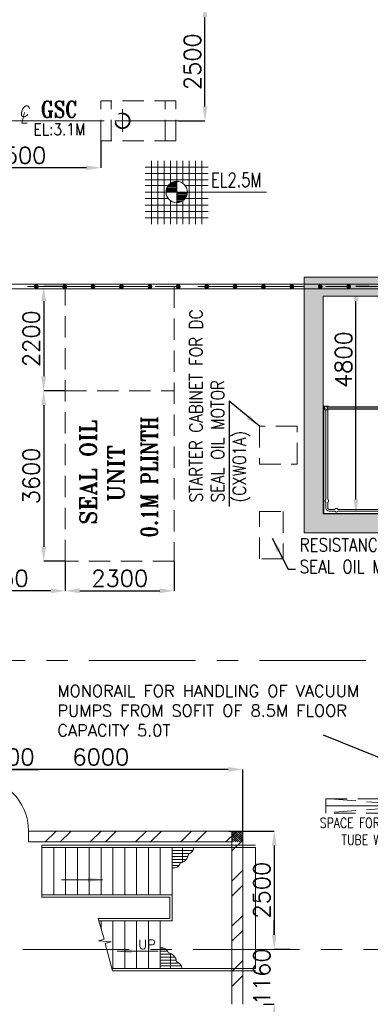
# Model space of a CAD drawing. Header units: inches. Extents: x 0 to 1545919, y 0 to 23143738.
# Tile 49 of 197: x 78576 to 85984, y 137977 to 158774. Entities that reach past the tile are written whole.
import ezdxf

# ---------------------------------------------------------------- set-up
doc = ezdxf.new("R2010")
doc.units = ezdxf.units.IN
doc.header["$LTSCALE"] = 1800
doc.header["$MEASUREMENT"] = 0
for name, pattern in [('CENTER', [2, 1.25, -0.25, 0.25, -0.25]), ('CENTER2', [1.125, 0.75, -0.125, 0.125, -0.125]), ('HIDDEN', [0.375, 0.25, -0.125])]:
    doc.linetypes.add(name, pattern=pattern)
doc.layers.get('0').update_dxf_attribs({"color": 253, "lineweight": 5})
doc.layers.get('Defpoints').update_dxf_attribs({"lineweight": 18})
for name, color, linetype, lineweight in [('A-REMOVABLE GRATING', 252, 'Continuous', 9), ('AUX COL', 1, 'Continuous', 18), ('CEN', 8, 'CENTER', 18), ('COL', 1, 'Continuous', 18), ('CONCRETE', 145, 'Continuous', 18), ('DIM', 4, 'Continuous', 18), ('EQUIP', 8, 'HIDDEN', 9), ('GRID', 251, 'CENTER', 18), ('HATCH-1', 252, 'Continuous', 9), ('STAIR', 2, 'Continuous', 18), ('STEEL', 231, 'Continuous', 18), ('TEXT', 3, 'Continuous', 18), ('WALL', 6, 'Continuous', 18)]:
    doc.layers.add(name, color=color, linetype=linetype, lineweight=lineweight)
doc.styles.add('ITALICC', font='italicc')
doc.styles.add('ROMANC', font='ROMANC.SHX')
doc.styles.add('ROMANS', font='romans.shx')
doc.styles.add('ROMANT', font='romant')
doc.styles.get("Standard").update_dxf_attribs({"font": 'arial.ttf'})
doc.linetypes.add('FENCELINE1', pattern='A,0.25,-0.1,[133,ltypeshp.shx,S=0.1,R=0,X=-0.1,Y=0],-0.1,1', length=1.45)
doc.dimstyles.new('USER175', dxfattribs={"dimscale": 175, "dimtxt": 2, "dimasz": 1.75, "dimexe": 0, "dimexo": 0, "dimgap": 0.5, "dimtad": 1, "dimdec": 0, "dimzin": 0, "dimdsep": 46, "dimtxsty": 'ROMANS', "dimcen": 0, "dimclrd": 4, "dimclre": 4, "dimclrt": 4, "dimadec": 0, "dimazin": 0, "dimtfac": 0.09, "dimtdec": 0, "dimtix": 1, "dimtofl": 0, "dimtmove": 0, "dimatfit": 3, "dimfxl": 1, "dimtolj": 1, "dimtzin": 0, "dimarcsym": 0})
pattern_1 = [(0, (-336986.62, -83838.76), (0, 62.5), []), (90, (-336986.62, -83838.76), (-250, 2e-14), [])]

# ---------------------------------------------------------------- blocks, each defined once
blk = doc.blocks.new('AUX COLUMNS')
at = {"layer": 'GRID'}
for p, q in [((-136838, 59915), (-243038, 59915)), ((-171538, 52015), (-242038, 52015))]:
    blk.add_line(p, q, dxfattribs=at)
blk = doc.blocks.new('VACUUM PUMPS')
at = {"layer": 'CEN', "linetype": 'CENTER'}
blk.add_line((76902, 59058), (86272, 59058), dxfattribs=at)
at = {"layer": 'EQUIP'}
blk.add_lwpolyline([(80902, 58908), (76902, 58908), (76902, 59208), (80902, 59208)], close=True, dxfattribs=at)
for points in [[(80902, 59208), (76902, 58912)], [(80902, 58908), (76964, 59208)]]:
    blk.add_lwpolyline(points, dxfattribs=at)
blk = doc.blocks.new('STAIR FROM (-)4.7M & (+)2.2M')
at = {"layer": 'STAIR'}
for p, q in [((77773, 66340), (77773, 67444)), ((75384, 66340), (75384, 66287)), ((75384, 66340), (75384, 66287))]:
    blk.add_line(p, q, dxfattribs=at)
at = {"layer": 'STAIR', "flags": 128}
for points in [[(71790, 67402), (71790, 67381), (71773, 67381), (71773, 67456), (71821, 67456)], [(71790, 67402), (71790, 67381), (71773, 67381), (71773, 67456), (71821, 67456)], [(71824, 67456), (71809, 67454), (71797, 67445), (71789, 67433), (71786, 67418), (71789, 67404), (71797, 67392), (71809, 67383), (71824, 67380)], [(71824, 67456), (71809, 67454), (71797, 67445), (71789, 67433), (71786, 67418), (71789, 67404), (71797, 67392), (71809, 67383), (71824, 67380)], [(71790, 67435), (71790, 67456)], [(71790, 67435), (71790, 67456)], [(71812, 67418), (71809, 67430), (71805, 67418), (71809, 67407), (71812, 67418)], [(71812, 67418), (71809, 67430), (71805, 67418), (71809, 67407), (71812, 67418)], [(71809, 67429), (71809, 67430)], [(71809, 67429), (71809, 67430)], [(71809, 67408), (71809, 67407)], [(71809, 67408), (71809, 67407)], [(71824, 67456), (71838, 67454), (71851, 67445), (71859, 67433), (71862, 67418), (71859, 67404), (71851, 67392), (71838, 67383), (71824, 67380)], [(71824, 67456), (71838, 67454), (71851, 67445), (71859, 67433), (71862, 67418), (71859, 67404), (71851, 67392), (71838, 67383), (71824, 67380)], [(71826, 67456), (71875, 67456), (71875, 67437)], [(71826, 67456), (71875, 67456), (71875, 67437)], [(71875, 67399), (71875, 67381), (71826, 67381)], [(71875, 67399), (71875, 67381), (71826, 67381)], [(77773, 67437), (71856, 67437)], [(77773, 67437), (71856, 67437)], [(71856, 67399), (75318, 67399)], [(71856, 67399), (76674, 67399)], [(71875, 67444), (77773, 67444)], [(71875, 67444), (77773, 67444)], [(77773, 67443), (71875, 67443)], [(77773, 67443), (71875, 67443)], [(71875, 67393), (75318, 67393)], [(71875, 67393), (76674, 67393)], [(76674, 67392), (71875, 67392)], [(75318, 67392), (73068, 67392)], [(73174, 67392), (73174, 66392)], [(73424, 67392), (73424, 66392)], [(73424, 67392), (73424, 66392)], [(73674, 67392), (73674, 66392)], [(73674, 67392), (73674, 66392)], [(73924, 67392), (73924, 66392)], [(73924, 67392), (73924, 66392)], [(74174, 67392), (74174, 66392)], [(74174, 67392), (74174, 66392)], [(74424, 67392), (74424, 66392)], [(74424, 67392), (74424, 66392)], [(74674, 67392), (74674, 66392)], [(74674, 67392), (74674, 66392)], [(74924, 67392), (74924, 66392)], [(74924, 67392), (74924, 66392)], [(75174, 67392), (75174, 66392)], [(75174, 67392), (75174, 66392)], [(75424, 67393), (75424, 66392)], [(75674, 67392), (75674, 66392)], [(75924, 67392), (75924, 66392)], [(76174, 67392), (76174, 66392)], [(76424, 67392), (76424, 66392)], [(76674, 67392), (76674, 66392)], [(71773, 65184), (71773, 67381)], [(71773, 65184), (71773, 67381)], [(71783, 67381), (71783, 65194)], [(71783, 67381), (71783, 65194)], [(71821, 67381), (71790, 67381)], [(71821, 67381), (71790, 67381)], [(71830, 65492), (71830, 67381)], [(71830, 65492), (71830, 67381)], [(71868, 65492), (71868, 67381)], [(71868, 65492), (71868, 67381)], [(73078, 66350), (73078, 66329), (73061, 66329), (73061, 66404), (73110, 66404)], [(73078, 66350), (73078, 66329), (73061, 66329), (73061, 66404), (73110, 66404)], [(73112, 66404), (73098, 66402), (73085, 66393), (73077, 66381), (73074, 66366), (73077, 66352), (73085, 66340), (73098, 66331), (73112, 66328)], [(73112, 66404), (73098, 66402), (73085, 66393), (73077, 66381), (73074, 66366), (73077, 66352), (73085, 66340), (73098, 66331), (73112, 66328)], [(73078, 66383), (73078, 66404)], [(73078, 66383), (73078, 66404)], [(73101, 66366), (73098, 66378), (73093, 66366), (73098, 66355), (73101, 66366)], [(73101, 66366), (73098, 66378), (73093, 66366), (73098, 66355), (73101, 66366)], [(73098, 66377), (73098, 66378)], [(73098, 66377), (73098, 66378)], [(73098, 66356), (73098, 66355)], [(73098, 66356), (73098, 66355)], [(73112, 66404), (73127, 66402), (73139, 66393), (73147, 66381), (73150, 66366), (73147, 66352), (73139, 66340), (73127, 66331), (73112, 66328)], [(73112, 66404), (73127, 66402), (73139, 66393), (73147, 66381), (73150, 66366), (73147, 66352), (73139, 66340), (73127, 66331), (73112, 66328)], [(73115, 66404), (73163, 66404), (73163, 66385)], [(73115, 66404), (73163, 66404), (73163, 66385)], [(73163, 66347), (73163, 66329), (73115, 66329)], [(73163, 66347), (73163, 66329), (73115, 66329)], [(77773, 66385), (73144, 66385)], [(77773, 66385), (73144, 66385)], [(73144, 66347), (77773, 66347)], [(73144, 66347), (77773, 66347)], [(73163, 66392), (77773, 66392)], [(73163, 66392), (77773, 66392)], [(77773, 66391), (73163, 66391)], [(77773, 66391), (73163, 66391)], [(73078, 66245), (73078, 66224), (73061, 66224), (73061, 66299), (73110, 66299)], [(73078, 66245), (73078, 66224), (73061, 66224), (73061, 66299), (73110, 66299)], [(73068, 66336), (73068, 66299)], [(73068, 66336), (73068, 66299)], [(73112, 66299), (73098, 66296), (73085, 66288), (73077, 66276), (73074, 66261), (73077, 66247), (73085, 66234), (73098, 66226), (73112, 66223)], [(73112, 66299), (73098, 66296), (73085, 66288), (73077, 66276), (73074, 66261), (73077, 66247), (73085, 66234), (73098, 66226), (73112, 66223)], [(73110, 66329), (73078, 66329)], [(73110, 66329), (73078, 66329)], [(73078, 66277), (73078, 66299)], [(73078, 66277), (73078, 66299)], [(73110, 66224), (73078, 66224)], [(73110, 66224), (73078, 66224)], [(73101, 66261), (73098, 66272), (73093, 66261), (73098, 66250), (73101, 66261)], [(73101, 66261), (73098, 66272), (73093, 66261), (73098, 66250), (73101, 66261)], [(73098, 66272), (73098, 66272)], [(73098, 66272), (73098, 66272)], [(73098, 66250), (73098, 66250)], [(73098, 66250), (73098, 66250)], [(73112, 66299), (73127, 66296), (73139, 66288), (73147, 66276), (73150, 66261), (73147, 66247), (73139, 66234), (73127, 66226), (73112, 66223)], [(73112, 66299), (73127, 66296), (73139, 66288), (73147, 66276), (73150, 66261), (73147, 66247), (73139, 66234), (73127, 66226), (73112, 66223)], [(73115, 66299), (73163, 66299), (73163, 66280)], [(73115, 66299), (73163, 66299), (73163, 66280)], [(73163, 66242), (73163, 66224), (73115, 66224)], [(73163, 66242), (73163, 66224), (73115, 66224)], [(75468, 66280), (73144, 66280)], [(75468, 66280), (73144, 66280)], [(73144, 66242), (75468, 66242)], [(73144, 66242), (75468, 66242)], [(73163, 66341), (77773, 66341)], [(73163, 66341), (77773, 66341)], [(77773, 66340), (73163, 66340)], [(77773, 66340), (73163, 66340)], [(73163, 66287), (75441, 66287)], [(73163, 66287), (75441, 66287)], [(75441, 66286), (73163, 66286)], [(75441, 66286), (73163, 66286)], [(73163, 66236), (75441, 66236)], [(73163, 66236), (75441, 66236)], [(75441, 66235), (73163, 66235)], [(75441, 66235), (73163, 66235)], [(73174, 66235), (73174, 65235)], [(73174, 66235), (73174, 65235)], [(73424, 66235), (73424, 65235)], [(73424, 66235), (73424, 65235)], [(73674, 66235), (73674, 65235)], [(73674, 66235), (73674, 65235)], [(73924, 66235), (73924, 65235)], [(73924, 66235), (73924, 65235)], [(74174, 66235), (74174, 65235)], [(74174, 66235), (74174, 65235)], [(74424, 66235), (74424, 65235)], [(74424, 66235), (74424, 65235)], [(74674, 66235), (74674, 65235)], [(74674, 66235), (74674, 65235)], [(74924, 66235), (74924, 65235)], [(74924, 66235), (74924, 65235)], [(75174, 66235), (75174, 65183)], [(75174, 66235), (75174, 65183)], [(75424, 66235), (75424, 65183)], [(75440, 66287), (75440, 66299), (75489, 66299)], [(75440, 66287), (75440, 66299), (75489, 66299)], [(75457, 66242), (75457, 66224), (75440, 66224), (75440, 66235)], [(75457, 66242), (75457, 66224), (75440, 66224), (75440, 66235)], [(75457, 66280), (75457, 66299)], [(75457, 66280), (75457, 66299)], [(75489, 66224), (75457, 66224)], [(75489, 66224), (75457, 66224)], [(75491, 66299), (75477, 66296), (75464, 66288), (75459, 66280)], [(75491, 66299), (75477, 66296), (75464, 66288), (75459, 66280)], [(75491, 66223), (75477, 66226), (75464, 66234), (75459, 66242)], [(75491, 66223), (75477, 66226), (75464, 66234), (75459, 66242)], [(75468, 66242), (75472, 66245), (75476, 66248), (75477, 66249), (75480, 66261), (75477, 66273), (75476, 66275), (75472, 66277), (75468, 66280)], [(75468, 66242), (75472, 66245), (75476, 66248), (75477, 66249), (75480, 66261), (75477, 66273), (75476, 66275), (75472, 66277), (75468, 66280)], [(75491, 66299), (75506, 66296), (75518, 66288), (75526, 66276), (75529, 66261), (75526, 66247), (75518, 66234), (75506, 66226), (75491, 66223)], [(75491, 66299), (75506, 66296), (75518, 66288), (75526, 66276), (75529, 66261), (75526, 66247), (75518, 66234), (75506, 66226), (75491, 66223)], [(75494, 66299), (75542, 66299), (75542, 66224), (75494, 66224)], [(75494, 66299), (75542, 66299), (75542, 66224), (75494, 66224)], [(75542, 66287), (75587, 66287), (75587, 66286)], [(75542, 66287), (75587, 66287), (75587, 66286)], [(75542, 66236), (75588, 66236), (75588, 66286), (75542, 66286)], [(75542, 66236), (75588, 66236), (75588, 66286), (75542, 66286)], [(75587, 66236), (75587, 66235), (75542, 66235)], [(75587, 66236), (75587, 66235), (75542, 66235)], [(75588, 66286), (75588, 66236)], [(75588, 66286), (75588, 66236)], [(71830, 65428), (71822, 65433), (71814, 65446), (71811, 65460), (71814, 65475), (71822, 65487), (71830, 65492)], [(71830, 65428), (71822, 65433), (71814, 65446), (71811, 65460), (71814, 65475), (71822, 65487), (71830, 65492)], [(71830, 65310), (71830, 65428)], [(71830, 65310), (71830, 65428)], [(71830, 65310), (71835, 65284), (71850, 65261), (71873, 65246), (71899, 65241)], [(71830, 65310), (71835, 65284), (71850, 65261), (71873, 65246), (71899, 65241)], [(71868, 65428), (71876, 65433), (71884, 65446), (71887, 65460), (71884, 65475), (71876, 65487), (71868, 65492)], [(71868, 65428), (71876, 65433), (71884, 65446), (71887, 65460), (71884, 65475), (71876, 65487), (71868, 65492)], [(71868, 65310), (71868, 65428)], [(71868, 65310), (71868, 65428)], [(71868, 65310), (71870, 65298), (71877, 65288), (71887, 65281), (71899, 65279)], [(71868, 65310), (71870, 65298), (71877, 65288), (71887, 65281), (71899, 65279)], [(71783, 65194), (73068, 65194), (73068, 65184), (71773, 65184)], [(71783, 65194), (73068, 65194), (73068, 65184), (71773, 65184)], [(72017, 65279), (71899, 65279)], [(72017, 65279), (71899, 65279)], [(72017, 65241), (71899, 65241)], [(72017, 65241), (71899, 65241)], [(72049, 65298), (72035, 65295), (72022, 65287), (72017, 65279)], [(72049, 65298), (72035, 65295), (72022, 65287), (72017, 65279)], [(72049, 65222), (72035, 65225), (72022, 65233), (72017, 65241)], [(72049, 65222), (72035, 65225), (72022, 65233), (72017, 65241)], [(72049, 65298), (72064, 65295), (72076, 65287), (72081, 65279)], [(72049, 65298), (72064, 65295), (72076, 65287), (72081, 65279)], [(72049, 65222), (72064, 65225), (72076, 65233), (72081, 65241)], [(72049, 65222), (72064, 65225), (72076, 65233), (72081, 65241)], [(72081, 65279), (73068, 65279), (73068, 65241), (72081, 65241)], [(72081, 65279), (73068, 65279), (73068, 65241), (72081, 65241)], [(73061, 65194), (73061, 65241)], [(73061, 65194), (73061, 65241)], [(73078, 65193), (73078, 65172), (73061, 65172), (73061, 65184)], [(73078, 65193), (73078, 65172), (73061, 65172), (73061, 65184)], [(73068, 65247), (73110, 65247)], [(73068, 65247), (73110, 65247)], [(73112, 65247), (73098, 65244), (73085, 65236), (73077, 65224), (73074, 65209), (73077, 65195), (73085, 65182), (73098, 65174), (73112, 65171)], [(73112, 65247), (73098, 65244), (73085, 65236), (73077, 65224), (73074, 65209), (73077, 65195), (73085, 65182), (73098, 65174), (73112, 65171)], [(73078, 65225), (73078, 65247)], [(73078, 65225), (73078, 65247)], [(73110, 65172), (73078, 65172)], [(73110, 65172), (73078, 65172)], [(73101, 65209), (73098, 65220), (73093, 65209), (73098, 65198), (73101, 65209)], [(73101, 65209), (73098, 65220), (73093, 65209), (73098, 65198), (73101, 65209)], [(73098, 65220), (73098, 65220)], [(73098, 65220), (73098, 65220)], [(73098, 65198), (73098, 65198)], [(73098, 65198), (73098, 65198)], [(73112, 65247), (73127, 65244), (73139, 65236), (73147, 65224), (73150, 65209), (73147, 65195), (73139, 65182), (73127, 65174), (73112, 65171)], [(73112, 65247), (73127, 65244), (73139, 65236), (73147, 65224), (73150, 65209), (73147, 65195), (73139, 65182), (73127, 65174), (73112, 65171)], [(73115, 65247), (73163, 65247), (73163, 65228)], [(73115, 65247), (73163, 65247), (73163, 65228)], [(73163, 65190), (73163, 65172), (73115, 65172)], [(73163, 65190), (73163, 65172), (73115, 65172)], [(75460, 65228), (73144, 65228)], [(75460, 65228), (73144, 65228)], [(73144, 65190), (75460, 65190)], [(73144, 65190), (75460, 65190)], [(73163, 65235), (75318, 65235)], [(73163, 65235), (75441, 65235)], [(75458, 65234), (73163, 65234)], [(75458, 65234), (73163, 65234)], [(73163, 65184), (75440, 65184)], [(73163, 65184), (75458, 65184)], [(75318, 65183), (73163, 65183)], [(75441, 65183), (73163, 65183)], [(75458, 65228), (75458, 65247), (75441, 65247), (75441, 65235)], [(75458, 65228), (75458, 65247), (75441, 65247), (75441, 65235)], [(75441, 65183), (75441, 65172), (75490, 65172)], [(75441, 65183), (75441, 65172), (75490, 65172)], [(75490, 65247), (75458, 65247)], [(75490, 65247), (75458, 65247)], [(75458, 65190), (75458, 65172)], [(75458, 65190), (75458, 65172)], [(75492, 65247), (75478, 65244), (75465, 65236), (75460, 65228)], [(75492, 65247), (75478, 65244), (75465, 65236), (75460, 65228)], [(75492, 65171), (75478, 65174), (75465, 65182), (75460, 65190)], [(75492, 65171), (75478, 65174), (75465, 65182), (75460, 65190)], [(75469, 65228), (75473, 65225), (75477, 65223), (75478, 65221), (75481, 65209), (75478, 65197), (75477, 65196), (75473, 65193), (75469, 65190)], [(75469, 65228), (75473, 65225), (75477, 65223), (75478, 65221), (75481, 65209), (75478, 65197), (75477, 65196), (75473, 65193), (75469, 65190)], [(75492, 65171), (75507, 65174), (75519, 65182), (75527, 65195), (75530, 65209), (75527, 65224), (75519, 65236), (75507, 65244), (75492, 65247)], [(75492, 65171), (75507, 65174), (75519, 65182), (75527, 65195), (75530, 65209), (75527, 65224), (75519, 65236), (75507, 65244), (75492, 65247)], [(75495, 65172), (75543, 65172), (75543, 65247), (75495, 65247)], [(75495, 65172), (75543, 65172), (75543, 65247), (75495, 65247)], [(75588, 65234), (75588, 65235), (75543, 65235)], [(75588, 65234), (75588, 65235), (75543, 65235)], [(75543, 65234), (75589, 65234), (75589, 65184), (75543, 65184)], [(75543, 65234), (75589, 65234), (75589, 65184), (75543, 65184)], [(75543, 65183), (75588, 65183), (75588, 65184)], [(75543, 65183), (75588, 65183), (75588, 65184)], [(75589, 65184), (75589, 65234)], [(75589, 65184), (75589, 65234)]]:
    blk.add_lwpolyline(points, dxfattribs=at)
blk = doc.blocks.new('*D858')
at = {"layer": 'Defpoints', "color": 0, "transparency": 16777216}
for p in [(85681, 153137), (85953, 153137), (85953, 148337)]:
    blk.add_point(p, dxfattribs=at)
at = {"layer": 'DIM', "color": 4, "lineweight": -2, "transparency": 16777216}
for p, q in [((85953, 153137), (85681, 153137)), ((85681, 148643), (85681, 152831)), ((85953, 148337), (85681, 148337))]:
    blk.add_line(p, q, dxfattribs=at)
at = {"layer": 'DIM', "color": 4, "transparency": 16777216}
for points in [[(85630, 152831), (85732, 152831), (85681, 153137)], [(85630, 148643), (85732, 148643), (85681, 148337)]]:
    blk.add_solid(points, dxfattribs=at)
at = {"layer": 'DIM', "color": 4, "transparency": 16777216, "insert": (85419, 151594), "char_height": 350, "attachment_point": 5, "rotation": 90, "style": 'ROMANS'}
blk.add_mtext('\\A1;4800', dxfattribs=at)
blk = doc.blocks.new('*D885')
at = {"layer": 'Defpoints', "color": 0, "transparency": 16777216}
for p in [(82276, 159137), (82490, 159137), (81933, 156637)]:
    blk.add_point(p, dxfattribs=at)
at = {"layer": 'DIM', "color": 4, "lineweight": -2, "transparency": 16777216}
for p, q in [((82276, 159137), (82490, 159137)), ((82490, 156943), (82490, 158831)), ((81933, 156637), (82490, 156637))]:
    blk.add_line(p, q, dxfattribs=at)
at = {"layer": 'DIM', "color": 4, "transparency": 16777216}
for points in [[(82439, 158831), (82541, 158831), (82490, 159137)], [(82439, 156943), (82541, 156943), (82490, 156637)]]:
    blk.add_solid(points, dxfattribs=at)
at = {"layer": 'DIM', "color": 4, "transparency": 16777216, "insert": (82227, 157887), "char_height": 350, "attachment_point": 5, "rotation": 90, "style": 'ROMANS'}
blk.add_mtext('\\A1;2500', dxfattribs=at)
blk = doc.blocks.new('*D886')
at = {"layer": 'Defpoints', "color": 0, "transparency": 16777216}
for p in [(76790, 156212), (80290, 156212), (76790, 155647)]:
    blk.add_point(p, dxfattribs=at)
at = {"layer": 'DIM', "color": 4, "lineweight": -2, "transparency": 16777216}
for p, q in [((76790, 156212), (76790, 155647)), ((80290, 156212), (80290, 155647)), ((79984, 155647), (77096, 155647))]:
    blk.add_line(p, q, dxfattribs=at)
at = {"layer": 'DIM', "color": 4, "transparency": 16777216}
for points in [[(77096, 155698), (77096, 155596), (76790, 155647)], [(79984, 155698), (79984, 155596), (80290, 155647)]]:
    blk.add_solid(points, dxfattribs=at)
at = {"layer": 'DIM', "color": 4, "transparency": 16777216, "insert": (78540, 155909), "char_height": 350, "attachment_point": 5, "style": 'ROMANS'}
blk.add_mtext('\\A1;3500', dxfattribs=at)
blk = doc.blocks.new('CL')
at = {"style": 'ITALICC'}
for s, p in [('C', (-29, -4)), ('L', (-16, -93))]:
    blk.add_text(s, height=150, dxfattribs=at).set_placement(p)
blk = doc.blocks.new('GSC')
for p, q in [((83147, 73103), (83147, 73953)), ((84731, 73953), (83147, 73953)), ((83368, 73103), (83368, 73953)), ((84510, 73103), (84510, 73953)), ((84731, 73103), (84731, 73953)), ((84731, 73103), (83147, 73103))]:
    blk.add_line(p, q)
for radius in [162, 147]:
    blk.add_circle((83603, 73528), radius)
at = {"layer": 'CEN', "color": 2, "linetype": 'CENTER2'}
for p, q in [((83603, 73777), (83603, 73293)), ((84790, 73528), (83026, 73528))]:
    blk.add_line(p, q, dxfattribs=at)
at = {"layer": 'CEN'}
blk.add_line((83026, 73528), (81240, 73528), dxfattribs=at)
at = {"layer": 'TEXT', "xscale": 1.518749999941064, "yscale": 1.518749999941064, "zscale": 1.518749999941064}
blk.add_blockref('CL', (81461, 73621), dxfattribs=at)
at = {"layer": 'TEXT'}
for s, height, style, width, p in [('GSC', 350, 'ROMANT', 0.8, (81880, 73597)), ('EL:3.1M', 250, 'ROMANS', 0.85, (81727, 73225))]:
    blk.add_text(s, height=height, dxfattribs=dict(at, style=style, width=width)).set_placement(p)
blk = doc.blocks.new('*D1086')
at = {"layer": 'Defpoints', "color": 0, "transparency": 16777216}
for p in [(79540, 153137), (79083, 150937), (79540, 150937)]:
    blk.add_point(p, dxfattribs=at)
at = {"layer": 'DIM', "color": 4, "lineweight": -2, "transparency": 16777216}
for p, q in [((79540, 153137), (79083, 153137)), ((79083, 152831), (79083, 151243)), ((79540, 150937), (79083, 150937))]:
    blk.add_line(p, q, dxfattribs=at)
at = {"layer": 'DIM', "color": 4, "transparency": 16777216}
for points in [[(79032, 152831), (79134, 152831), (79083, 153137)], [(79032, 151243), (79134, 151243), (79083, 150937)]]:
    blk.add_solid(points, dxfattribs=at)
at = {"layer": 'DIM', "color": 4, "transparency": 16777216, "insert": (78820, 152037), "char_height": 350, "attachment_point": 5, "rotation": 90, "style": 'ROMANS'}
blk.add_mtext('\\A1;2200', dxfattribs=at)
blk = doc.blocks.new('*D1087')
at = {"layer": 'Defpoints', "color": 0, "transparency": 16777216}
for p in [(79540, 150937), (79083, 147337), (79540, 147337)]:
    blk.add_point(p, dxfattribs=at)
at = {"layer": 'DIM', "color": 4, "lineweight": -2, "transparency": 16777216}
for p, q in [((79540, 150937), (79083, 150937)), ((79083, 150631), (79083, 147643)), ((79540, 147337), (79083, 147337))]:
    blk.add_line(p, q, dxfattribs=at)
at = {"layer": 'DIM', "color": 4, "transparency": 16777216}
for points in [[(79032, 150631), (79134, 150631), (79083, 150937)], [(79032, 147643), (79134, 147643), (79083, 147337)]]:
    blk.add_solid(points, dxfattribs=at)
at = {"layer": 'DIM', "color": 4, "transparency": 16777216, "insert": (78820, 149137), "char_height": 350, "attachment_point": 5, "rotation": 90, "style": 'ROMANS'}
blk.add_mtext('\\A1;3600', dxfattribs=at)
blk = doc.blocks.new('*D1088')
at = {"layer": 'Defpoints', "color": 0, "transparency": 16777216}
for p in [(79540, 147337), (76790, 146711), (76790, 144410)]:
    blk.add_point(p, dxfattribs=at)
at = {"layer": 'DIM', "color": 4, "lineweight": -2, "transparency": 16777216}
for p, q in [((79540, 147337), (79540, 146711)), ((76790, 144410), (76790, 146711)), ((79234, 146711), (77096, 146711))]:
    blk.add_line(p, q, dxfattribs=at)
at = {"layer": 'DIM', "color": 4, "transparency": 16777216}
for points in [[(77096, 146763), (77096, 146660), (76790, 146711)], [(79234, 146763), (79234, 146660), (79540, 146711)]]:
    blk.add_solid(points, dxfattribs=at)
at = {"layer": 'DIM', "color": 4, "transparency": 16777216, "insert": (78165, 146974), "char_height": 350, "attachment_point": 5, "style": 'ROMANS'}
blk.add_mtext('\\A1;2750', dxfattribs=at)
blk = doc.blocks.new('*D1089')
at = {"layer": 'Defpoints', "color": 0, "transparency": 16777216}
for p in [(79540, 147337), (81840, 147337), (81840, 146711)]:
    blk.add_point(p, dxfattribs=at)
at = {"layer": 'DIM', "color": 4, "lineweight": -2, "transparency": 16777216}
for p, q in [((79540, 147337), (79540, 146711)), ((81840, 147337), (81840, 146711)), ((79846, 146711), (81534, 146711))]:
    blk.add_line(p, q, dxfattribs=at)
at = {"layer": 'DIM', "color": 4, "transparency": 16777216}
for points in [[(79846, 146763), (79846, 146660), (79540, 146711)], [(81534, 146763), (81534, 146660), (81840, 146711)]]:
    blk.add_solid(points, dxfattribs=at)
at = {"layer": 'DIM', "color": 4, "transparency": 16777216, "insert": (80690, 146974), "char_height": 350, "attachment_point": 5, "style": 'ROMANS'}
blk.add_mtext('\\A1;2300', dxfattribs=at)
blk = doc.blocks.new('GSC PLATFORM AT EL. 2.5M')
at = {"layer": 'STEEL'}
for p, q in [((-14175, 2700), (-3625, 2700)), ((-14175, 2600), (-3625, 2600))]:
    blk.add_line(p, q, dxfattribs=at)
at = {"layer": 'STEEL', "const_width": 50}
for points in [[(-12289, 2650, 1), (-12239, 2650, 1)], [(-11689, 2650, 1), (-11639, 2650, 1)], [(-11089, 2650, 1), (-11039, 2650, 1)], [(-10489, 2650, 1), (-10439, 2650, 1)], [(-9889, 2650, 1), (-9839, 2650, 1)], [(-9289, 2650, 1), (-9239, 2650, 1)], [(-8689, 2650, 1), (-8639, 2650, 1)], [(-8089, 2650, 1), (-8039, 2650, 1)], [(-7489, 2650, 1), (-7439, 2650, 1)], [(-6889, 2650, 1), (-6839, 2650, 1)], [(-6289, 2650, 1), (-6239, 2650, 1)], [(-5689, 2650, 1), (-5639, 2650, 1)]]:
    blk.add_lwpolyline(points, format="xyb", close=True, dxfattribs=at)
blk = doc.blocks.new('LEVEL')
at = {"flags": 128}
for points in [[(-533, 658), (-533, -676)], [(-400, 658), (-400, -676)], [(-267, 658), (-267, -676)], [(-267, 658), (-267, -676)], [(-133, 658), (-133, 181)], [(0, 658), (0, -676)], [(0, 658), (0, -676)], [(133, 658), (133, 181)], [(133, 658), (133, 181)], [(267, 658), (267, -676)], [(400, 658), (400, -676)], [(533, 658), (533, -676)], [(-667, 524), (667, 524)], [(-667, 391), (667, 391)], [(-667, 258), (667, 258)], [(0, 0), (0, 264)], [(-667, 142), (-174, 142)], [(-667, 0), (667, 0)], [(-265, 0), (0, 0)], [(-225, 2), (0, 2)], [(-224, 25), (0, 25)], [(-220, 47), (0, 47)], [(-214, 70), (0, 70)], [(-205, 92), (0, 92)], [(-194, 115), (0, 115)], [(-178, 137), (0, 137)], [(-158, 160), (0, 160)], [(-132, 182), (0, 182)], [(-93, 205), (0, 205)], [(1900, 0), (0, 0)], [(0, 0), (0, -261)], [(174, 142), (667, 142)], [(-667, -133), (-181, -133)], [(-133, -181), (-133, -676)], [(225, -2), (0, -2)], [(224, -25), (0, -25)], [(220, -47), (0, -47)], [(214, -70), (0, -70)], [(205, -92), (0, -92)], [(194, -115), (0, -115)], [(178, -137), (0, -137)], [(158, -160), (0, -160)], [(132, -182), (0, -182)], [(93, -205), (0, -205)], [(133, -181), (133, -676)], [(133, -181), (133, -676)], [(181, -133), (667, -133)], [(-667, -276), (667, -276)], [(-667, -409), (667, -409)], [(-667, -542), (667, -542)]]:
    blk.add_lwpolyline(points, dxfattribs=at)
for points in [[(0, 225, 0.414246), (-225, 0)], [(225, 0, 0.414258), (0, 225)], [(-225, 0, 0.414221), (0, -225)], [(0, -225, 0.414246), (225, 0)]]:
    blk.add_lwpolyline(points, format="xyb", dxfattribs=at)
at = {"flags": 4}
blk.add_attdef('LEVEL', (839, 107), '', height=300, dxfattribs=at)
blk = doc.blocks.new('CW-PIT')
at = {"layer": 'HATCH-1'}
h = blk.add_hatch(dxfattribs=at)
h.set_pattern_fill('AR-CONC', color=256, scale=100, angle=90, style=0)
h.set_pattern_definition([(140, (-337318.76, -38353.04), (62.7521, 717.2602), [75, -825]), (85, (-337318.76, -38353.04), (-752.1921, -138.7513), [60, -660]), (190.4514, (-337313.5, -38293.3), (-689.4395, 578.5094), [63.7402, -701.1421]), (136.1842, (-337518.8, -38353), (165.519, 1067.241), [112.5, -1237.5]), (186.6356, (-337505, -38264.1), (-974.118, 934.6627), [95.6103, -1051.713]), (81.1842, (-337518.8, -38353), (-974.1186, 934.662), [90, -990]), (111, (-337468.76, -38253.04), (402.6189, 596.907), [75, -825]), (56, (-337468.76, -38253.04), (-725.15, 243.3153), [60, -660]), (161.4514, (-337435.2, -38203.3), (-322.5305, 840.2226), [63.7402, -701.1421]), (127.5, (-337318.76, -38353.04), (-332.89385, 12.15986), [0, -652, 0, -670, 0, -662.5]), (97.5, (-337318.76, -38353.04), (-394.4117, 263.06954), [0, -382, 0, -637, 0, -252.5]), (57.5, (-337318.76, -38576.04), (22.55487, 533.82244), [0, -250, 0, -780, 0, -1035]), (47.5, (-337318.76, -38676.04), (-100.105, 583.1862), [0, -325, 0, -518, 0, -735])])
h.paths.add_polyline_path([(-27925, 11400), (-27525, 11000), (-27525, -200), (-30050, -200), (-30050, -4800), (-24050, -4800), (-24050, -5200), (-30450, -5200), (-30450, 200), (-27925, 200)])
at = {"layer": 'CONCRETE'}
blk.add_lwpolyline([(-27925, 11400), (-27525, 11000), (-27525, -200), (-30050, -200), (-30050, -4800), (-24050, -4800), (-24050, -5200), (-30450, -5200), (-30450, 200), (-27925, 200)], close=True, dxfattribs=at)
blk = doc.blocks.new('*D982')
at = {"layer": 'Defpoints', "color": 0, "transparency": 16777216}
for p in [(77290, 142938), (76790, 142797), (77290, 142797)]:
    blk.add_point(p, dxfattribs=at)
at = {"layer": 'DIM', "color": 4, "lineweight": -2, "transparency": 16777216}
for p, q in [((76484, 142938), (76178, 142938)), ((76790, 142797), (76790, 142938)), ((77290, 142797), (77290, 142938)), ((77596, 142938), (78978, 142938))]:
    blk.add_line(p, q, dxfattribs=at)
at = {"layer": 'DIM', "color": 4, "transparency": 16777216}
for points in [[(76484, 142989), (76484, 142887), (76790, 142938)], [(77596, 142989), (77596, 142887), (77290, 142938)]]:
    blk.add_solid(points, dxfattribs=at)
at = {"layer": 'DIM', "color": 4, "transparency": 16777216, "insert": (78440, 143200), "char_height": 350, "attachment_point": 5, "style": 'ROMANS'}
blk.add_mtext('\\A1;500', dxfattribs=at)
blk = doc.blocks.new('*D983')
at = {"layer": 'Defpoints', "color": 0, "transparency": 16777216}
for p in [(77290, 142938), (77290, 141637), (83290, 141637)]:
    blk.add_point(p, dxfattribs=at)
at = {"layer": 'DIM', "color": 4, "lineweight": -2, "transparency": 16777216}
for p, q in [((77290, 141637), (77290, 142938)), ((82984, 142938), (77596, 142938)), ((83290, 141637), (83290, 142938))]:
    blk.add_line(p, q, dxfattribs=at)
at = {"layer": 'DIM', "color": 4, "transparency": 16777216}
for points in [[(77596, 142989), (77596, 142887), (77290, 142938)], [(82984, 142989), (82984, 142887), (83290, 142938)]]:
    blk.add_solid(points, dxfattribs=at)
at = {"layer": 'DIM', "color": 4, "transparency": 16777216, "insert": (80290, 143200), "char_height": 350, "attachment_point": 5, "style": 'ROMANS'}
blk.add_mtext('\\A1;6000', dxfattribs=at)
blk = doc.blocks.new('*D984')
at = {"layer": 'Defpoints', "color": 0, "transparency": 16777216}
for p in [(82992, 141637), (83954, 139137), (84294, 139137)]:
    blk.add_point(p, dxfattribs=at)
at = {"layer": 'DIM', "color": 4, "lineweight": -2, "transparency": 16777216}
for p, q in [((82992, 141637), (83954, 141637)), ((83954, 141331), (83954, 139443)), ((84294, 139137), (83954, 139137))]:
    blk.add_line(p, q, dxfattribs=at)
at = {"layer": 'DIM', "color": 4, "transparency": 16777216}
for points in [[(83903, 141331), (84005, 141331), (83954, 141637)], [(83903, 139443), (84005, 139443), (83954, 139137)]]:
    blk.add_solid(points, dxfattribs=at)
at = {"layer": 'DIM', "color": 4, "transparency": 16777216, "insert": (83692, 140387), "char_height": 350, "attachment_point": 5, "rotation": 90, "style": 'ROMANS'}
blk.add_mtext('\\A1;2500', dxfattribs=at)
blk = doc.blocks.new('*D985')
at = {"layer": 'Defpoints', "color": 0, "transparency": 16777216}
for p in [(84294, 139137), (83730, 137977), (83954, 137977)]:
    blk.add_point(p, dxfattribs=at)
at = {"layer": 'DIM', "color": 4, "lineweight": -2, "transparency": 16777216}
for p, q in [((83954, 139443), (83954, 139750)), ((84294, 139137), (83954, 139137)), ((83730, 137977), (83954, 137977)), ((83954, 137671), (83954, 137365))]:
    blk.add_line(p, q, dxfattribs=at)
at = {"layer": 'DIM', "color": 4, "transparency": 16777216}
for points in [[(83903, 139443), (84005, 139443), (83954, 139137)], [(83903, 137671), (84005, 137671), (83954, 137977)]]:
    blk.add_solid(points, dxfattribs=at)
at = {"layer": 'DIM', "color": 4, "transparency": 16777216, "insert": (83692, 138557), "char_height": 350, "attachment_point": 5, "rotation": 90, "style": 'ROMANS'}
blk.add_mtext('\\A1;1160', dxfattribs=at)
blk = doc.blocks.new('STAIR AT A-ROW')
at = {"layer": 'A-REMOVABLE GRATING'}
h = blk.add_hatch(dxfattribs=at)
h.set_pattern_fill('GRATE', color=256, scale=2000, style=0)
h.set_pattern_definition(pattern_1)
h.paths.add_polyline_path([(154950, 57310, 0.269537), (155061, 57449), (154602, 57449), (154602, 57020, 0.388318), (154775, 57122, 0.326637)])
h = blk.add_hatch(dxfattribs=at)
h.set_pattern_fill('GRATE', color=256, scale=2000, style=0)
h.set_pattern_definition(pattern_1)
h.paths.add_polyline_path([(154700, 55038, -0.269537), (154811, 54898), (154352, 54898), (154352, 55328, -0.388318), (154525, 55226, -0.326637)])
for centre, radius, start, end in [((154886, 57475), 178, 291.2949, 351.6342), ((154734, 57336), 217, 280.8052, 353.161), ((154633, 57166), 149, 258.1134, 343.0018), ((154383, 55182), 149, 16.9982, 101.8866), ((154484, 55012), 217, 6.839, 79.1948), ((154636, 54872), 178, 8.3658, 68.7051)]:
    blk.add_arc(centre, radius, start, end, dxfattribs=at)
at = {"layer": 'STAIR'}
for p, q in [((154602, 57449), (151852, 57449)), ((154602, 54898), (153333, 54898))]:
    blk.add_line(p, q, dxfattribs=at)
at = {"layer": 'STAIR', "linetype": 'FENCELINE1', "ltscale": 0.25}
for points in [[(151852, 57499), (156362, 57499)], [(151852, 56399), (154552, 56399), (154552, 55948), (153040, 55948)], [(156362, 54848), (154602, 54848), (153347, 54848)]]:
    blk.add_lwpolyline(points, dxfattribs=at)
at = {"layer": 'STAIR'}
for points in [[(151852, 57499), (151852, 56399)], [(152102, 57449), (152102, 56449)], [(152352, 57449), (152352, 56449)], [(152602, 57449), (152602, 56449)], [(152852, 57449), (152852, 56449)], [(153102, 57449), (153102, 56449)], [(153352, 57449), (153352, 56449)], [(153602, 57449), (153602, 56449)], [(153852, 57449), (153852, 56449)], [(154102, 57449), (154102, 56449)], [(154352, 57449), (154352, 56449)], [(154602, 57449), (154602, 55898)], [(154602, 57449), (156362, 57449), (156362, 54898), (154602, 54898)], [(151852, 56449), (154602, 56449)], [(153347, 54848), (153191, 55425), (153318, 55455), (153050, 55481), (153168, 55513), (153040, 55948)], [(153055, 55898), (154602, 55898)], [(153102, 55737), (153102, 55898)], [(153352, 54898), (153352, 55898)], [(153602, 54898), (153602, 55898)], [(153852, 54898), (153852, 55898)], [(154102, 54898), (154102, 55898)], [(154352, 54898), (154352, 55898)], [(153102, 55476), (153102, 55495)]]:
    blk.add_lwpolyline(points, dxfattribs=at)
at = {"layer": 'TEXT', "style": 'ROMANC'}
blk.add_text('UP', height=200, dxfattribs=at).set_placement((153890, 55301))
at = {"layer": 'DIM'}
for points in [[(153132, 56770), (152267, 56770)], [(153445, 55259), (154310, 55259)]]:
    blk.add_leader(points, dimstyle='USER175', dxfattribs=at)

msp = doc.modelspace()

# ---------------------------------------------------------------- hatches: boundary and pattern name
h = msp.add_hatch()
h.set_pattern_fill('ANSI32', color=256, scale=1800, style=0)
h.set_pattern_definition([(45, (634922, 57637.6), (-477.2971, 477.2971), []), (45, (635240.2, 57637.6), (-477.2971, 477.2971), [])])
h.paths.add_polyline_path([(83290.003, 139137.047), (83060.003, 139137.047), (83060.003, 137977.047), (83290.003, 137977.047)])
h.paths.add_polyline_path([(78733.136, 141637.384), (78733.136, 141407.384), (83060.003, 141407.384), (83060.003, 139137.047), (83290.003, 139137.047), (83290.003, 141637.384)])
at = {"layer": 'COL'}
h = msp.add_hatch(dxfattribs=at)
h.set_pattern_fill('ANSI31', color=1, scale=250, angle=90, style=0)
h.set_pattern_definition([(135, (238466.306, -11354.803), (-22.097087, -22.097087), [])])
h.paths.add_polyline_path([(83060.003, 141637.384), (83290.003, 141637.384), (83290.003, 141407.384), (83060.003, 141407.384)])

# ---------------------------------------------------------------- linework, layer by layer
at = {"layer": 'EQUIP'}
msp.add_line((79540.003, 150937.047), (81840.003, 150937.047), dxfattribs=at)
for points in [[(79540.003, 153137.047), (81840.003, 153137.047), (81840.003, 147337.047), (79540.003, 147337.047)], [(83640.003, 149387.047), (84440.003, 149387.047), (84440.003, 150187.047), (83640.003, 150187.047)], [(83640.003, 148387.047), (84140.003, 148387.047), (84140.003, 147387.047), (83640.003, 147387.047)]]:
    msp.add_lwpolyline(points, close=True, dxfattribs=at)
at = {"layer": 'GRID'}
msp.add_line((160090.003, 139137.047), (24990.003, 139137.047), dxfattribs=at)
at = {"layer": 'WALL'}
for p, q in [((83290.003, 141637.384), (78761.745, 141637.384)), ((78761.745, 141637.384), (78761.745, 141407.384)), ((83060.003, 141407.384), (83060.003, 141637.384)), ((83290.003, 137977.047), (83290.003, 141637.384)), ((83290.003, 141407.384), (83290.003, 141637.384)), ((83060.003, 141407.384), (78761.745, 141407.384)), ((83060.003, 137977.047), (83060.003, 141407.384))]:
    msp.add_line(p, q, dxfattribs=at)
at = {"layer": 'WALL', "flags": 128}
msp.add_lwpolyline([(78761.745, 141637.384, 0.414209), (77620.003, 142779.127)], format="xyb", dxfattribs=at)

# ---------------------------------------------------------------- block references
at = {"linetype": 'HIDDEN'}
msp.add_blockref('CW-PIT', (115040.003, 153137.047), dxfattribs=at)
at = {"layer": 'AUX COL'}
msp.add_blockref('AUX COLUMNS', (271827.812, 93222.023), dxfattribs=at)
at = {"layer": 'EQUIP'}
for name, p in [('GSC', (-2857.213, 83109.421)), ('VACUUM PUMPS', (8142.787, 83109.421))]:
    msp.add_blockref(name, p, dxfattribs=at)
at = {"layer": 'STAIR'}
for name, p in [('STAIR FROM (-)4.7M & (+)2.2M', (13216.978, 83152.929)), ('STAIR AT A-ROW', (-72807.213, 83838.758))]:
    msp.add_blockref(name, p, dxfattribs=at)
at = {"layer": 'STEEL'}
msp.add_blockref('GSC PLATFORM AT EL. 2.5M', (91190.003, 150487.047), dxfattribs=at)
ref = msp.add_blockref('LEVEL', (81893.161, 155133.248), dxfattribs=at)
ref.add_attrib('LEVEL', 'EL2.5M', (82620.666, 155240.319), dxfattribs={"layer": '0', "color": 3, "height": 300, "style": 'ROMANS', "width": 0.75, "flags": 4})

# ---------------------------------------------------------------- texts
at = {"layer": 'TEXT', "color": 3, "style": 'ROMANT'}
for s, p in [('SEAL OIL ', (80200.041, 148106.044)), ('UNIT', (80786.661, 148590.801))]:
    msp.add_text(s, height=350, rotation=90, dxfattribs=at).set_placement(p)
at = {"layer": 'TEXT', "color": 3, "style": 'ROMANT', "width": 0.8}
msp.add_text('0.1M PLINTH', height=350, rotation=90, dxfattribs=at).set_placement((81489.787, 147836.316))
at = {"layer": 'TEXT', "color": 3, "style": 'ROMANS', "width": 0.8}
for s, p in [('SPACE FOR HEAT EXCHANGER', (84918.26, 141704.276, -700)), ('TUBE WITHDRAWAL (TYP.)', (85376.481, 141345.947, -700))]:
    msp.add_text(s, height=210, dxfattribs=at).set_placement(p)
at = {"layer": 'TEXT', "insert": (82164.224, 148579.46), "char_height": 275, "width": 4557.58673, "attachment_point": 1, "rotation": 90, "style": 'ROMANS'}
msp.add_mtext('{\\W0.85;STARTER CABINET FOR DC SEAL OIL MOTOR (CXW01A)}', dxfattribs=at)
at = {"layer": 'TEXT', "attachment_point": 1, "style": 'ROMANS'}
for s, insert, char_height, width in [('{\\W0.85;RESISTANCE BOX FOR DC SEAL OIL MOTOR (GCC06)}', (84490.385, 147818.962), 275, 4735.39868), ('MONORAIL FOR HANDLING OF VACUUM PUMPS FROM SOFIT OF 8.5M FLOOR CAPACITY 5.0T', (79372.593, 144721.235), 250, 7325.80045)]:
    msp.add_mtext(s, dxfattribs=dict(at, insert=insert, char_height=char_height, width=width))

# ---------------------------------------------------------------- dimensions: what is measured, and where the dimension line sits
at = {"layer": 'DIM'}
for base, p1, p2, picture, middle in [((82489.558, 159137.047), (81933.138, 156637.047), (82275.632, 159137.047), '*D885', (82227.058, 157887.047)), ((79082.805, 150937.047), (79540.003, 153137.047), (79540.003, 150937.047), '*D1086', (78820.305, 152037.047)), ((79082.805, 147337.047), (79540.003, 150937.047), (79540.003, 147337.047), '*D1087', (78820.305, 149137.047)), ((83954.325, 139137.047), (82992.471, 141637.384), (84294.022, 139137.047), '*D984', (83691.825, 140387.216)), ((83954.325, 137977.047), (84294.022, 139137.047), (83730.147, 137977.047), '*D985', (83691.825, 138557.047))]:
    dim = msp.add_linear_dim(base=base, p1=p1, p2=p2, angle=90, dimstyle='USER175', override={"dimtmove": 0}, dxfattribs=at)
    dim.commit()
    dim.dimension.update_dxf_attribs({"geometry": picture, "text_midpoint": middle})
for base, p1, p2, picture, middle in [((76790.003, 155646.685), (80290.003, 156212.047), (76790.003, 156212.047), '*D886', (78540.003, 155909.185)), ((76790.003, 146711.479), (79540.003, 147337.047), (76790.003, 144410.067), '*D1088', (78165.003, 146973.979)), ((81840.003, 146711.479), (79540.003, 147337.047), (81840.003, 147337.047), '*D1089', (80690.003, 146973.979)), ((77290.003, 142937.627), (83290.003, 141637.384), (77290.003, 141637.384), '*D983', (80290.003, 143200.127))]:
    dim = msp.add_linear_dim(base=base, p1=p1, p2=p2, dimstyle='USER175', override={"dimtmove": 0}, dxfattribs=at)
    dim.commit()
    dim.dimension.update_dxf_attribs({"geometry": picture, "text_midpoint": middle})
dim = msp.add_linear_dim(base=(85681.401, 153137.047), p1=(85952.531, 148337.047), p2=(85952.531, 153137.047), angle=90, dimstyle='USER175', override={"dimtmove": 0}, dxfattribs=at)
dim.commit()
dim.dimension.update_dxf_attribs({"geometry": '*D858', "text_midpoint": (85681.401, 151594.333), "dimtype": 160})
dim = msp.add_linear_dim(base=(77290.003, 142937.627), p1=(76790.003, 142796.639), p2=(77290.003, 142796.639), dimstyle='USER175', override={"dimtmove": 0}, dxfattribs=at)
dim.commit()
dim.dimension.update_dxf_attribs({"geometry": '*D982', "text_midpoint": (78440.003, 142937.627), "dimtype": 160})

# ---------------------------------------------------------------- leaders
for points in [[(83640.003, 150187.047), (83004.562, 150716.833), (83004.562, 148492.997)], [(83909.404, 147821.285), (84250.033, 147169.702), (84400.14, 147169.702)]]:
    msp.add_leader(points, dimstyle='USER175', dxfattribs=at)
msp.add_leader([(88088.401, 143287.047), (87114.787, 142808.421), (84995.353, 143659.461)], dimstyle='USER175', override={"dimgap": 0.5, "dimtad": 0}, dxfattribs=at)

doc.saveas('drawing.dxf')
